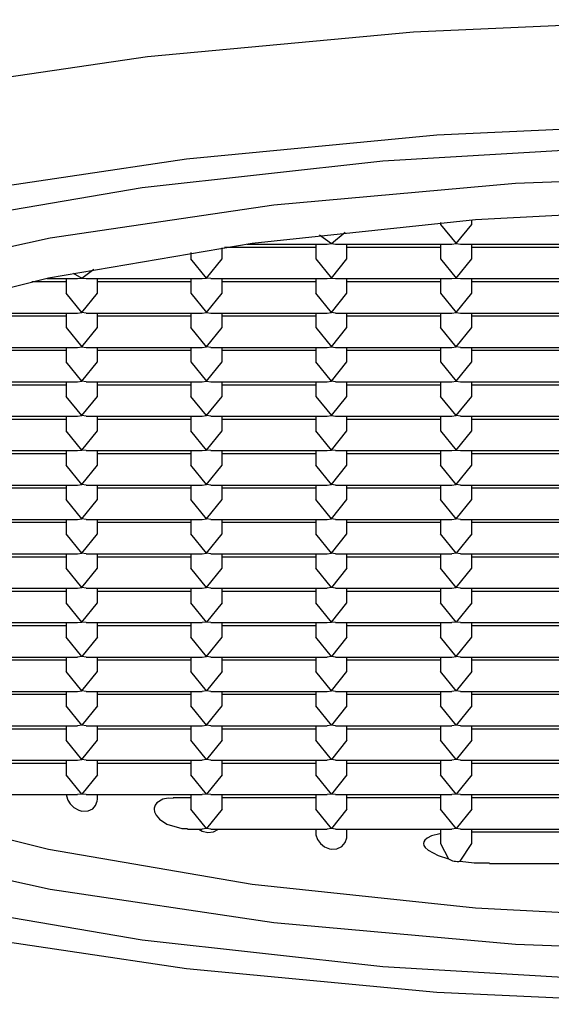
# Model space of a CAD drawing. Header units: millimetres. Extents: x 4232.774 to 4233.053, y 1937.857 to 1937.963.
# Tile 4 of 9: x 4232.90413 to 4232.90839, y 1937.85665 to 1937.86454. Entities that reach past the tile are written whole.
import ezdxf

# ---------------------------------------------------------------- set-up
doc = ezdxf.new("R2010")
doc.units = ezdxf.units.MM
doc.layers.add('SANINDUSA', color=3, linetype='Continuous')

msp = doc.modelspace()

# ---------------------------------------------------------------- linework, layer by layer
at = {"layer": 'SANINDUSA'}
for p, q in [((4232.907497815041, 1937.862915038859), (4232.907497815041, 1937.862900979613)), ((4232.907747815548, 1937.862900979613), (4232.907747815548, 1937.862935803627)), ((4232.906622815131, 1937.862746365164), (4232.906732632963, 1937.862839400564)), ((4232.907497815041, 1937.862900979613), (4232.907622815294, 1937.862746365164)), ((4232.907622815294, 1937.862746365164), (4232.907747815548, 1937.862900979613)), ((4232.906526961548, 1937.862815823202), (4232.906622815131, 1937.862746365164)), ((4232.905497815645, 1937.862675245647), (4232.905497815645, 1937.862625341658)), ((4232.905747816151, 1937.862625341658), (4232.905747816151, 1937.862713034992)), ((4232.90649781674, 1937.862715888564), (4232.905767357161, 1937.862715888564)), ((4232.905947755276, 1937.862741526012), (4232.906588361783, 1937.862741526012)), ((4232.90649781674, 1937.862741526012), (4232.90649781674, 1937.862625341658)), ((4232.906588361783, 1937.862741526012), (4232.906622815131, 1937.862746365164)), ((4232.906622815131, 1937.862746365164), (4232.90665727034, 1937.862741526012)), ((4232.90665727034, 1937.862741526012), (4232.907588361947, 1937.862741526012)), ((4232.906747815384, 1937.862625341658), (4232.906747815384, 1937.862741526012)), ((4232.907497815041, 1937.862715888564), (4232.906747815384, 1937.862715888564)), ((4232.907497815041, 1937.862741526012), (4232.907497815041, 1937.862625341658)), ((4232.907588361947, 1937.862741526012), (4232.907622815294, 1937.862746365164)), ((4232.907622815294, 1937.862746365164), (4232.907657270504, 1937.862741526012)), ((4232.907657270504, 1937.862741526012), (4232.908588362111, 1937.862741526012)), ((4232.907747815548, 1937.862625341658), (4232.907747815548, 1937.862741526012)), ((4232.908497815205, 1937.862715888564), (4232.907747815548, 1937.862715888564)), ((4232.905622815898, 1937.862470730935), (4232.905497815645, 1937.862625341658)), ((4232.905622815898, 1937.862470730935), (4232.905747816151, 1937.862625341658)), ((4232.90649781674, 1937.862625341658), (4232.906622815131, 1937.862470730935)), ((4232.906622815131, 1937.862470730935), (4232.906747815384, 1937.862625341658)), ((4232.907497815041, 1937.862625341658), (4232.907622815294, 1937.862470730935)), ((4232.907622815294, 1937.862470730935), (4232.907747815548, 1937.862625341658)), ((4232.904622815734, 1937.862470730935), (4232.904719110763, 1937.862540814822)), ((4232.904497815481, 1937.86244025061), (4232.904222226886, 1937.86244025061)), ((4232.904343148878, 1937.862465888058), (4232.904588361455, 1937.862465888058)), ((4232.904497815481, 1937.862465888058), (4232.904497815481, 1937.862349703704)), ((4232.904554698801, 1937.862508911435), (4232.904622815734, 1937.862470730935)), ((4232.904588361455, 1937.862465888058), (4232.904622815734, 1937.862470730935)), ((4232.904622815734, 1937.862470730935), (4232.904657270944, 1937.862465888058)), ((4232.904657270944, 1937.862465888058), (4232.905588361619, 1937.862465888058)), ((4232.904747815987, 1937.862349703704), (4232.904747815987, 1937.862465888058)), ((4232.905497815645, 1937.86244025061), (4232.904747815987, 1937.86244025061)), ((4232.905497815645, 1937.862465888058), (4232.905497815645, 1937.862349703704)), ((4232.905588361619, 1937.862465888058), (4232.905622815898, 1937.862470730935)), ((4232.905657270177, 1937.862465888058), (4232.905622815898, 1937.862470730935)), ((4232.905657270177, 1937.862465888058), (4232.906588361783, 1937.862465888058)), ((4232.905747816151, 1937.862349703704), (4232.905747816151, 1937.862465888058)), ((4232.90649781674, 1937.86244025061), (4232.905747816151, 1937.86244025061)), ((4232.90649781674, 1937.862465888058), (4232.90649781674, 1937.862349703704)), ((4232.906588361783, 1937.862465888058), (4232.906622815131, 1937.862470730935)), ((4232.906622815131, 1937.862470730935), (4232.90665727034, 1937.862465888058)), ((4232.90665727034, 1937.862465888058), (4232.907588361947, 1937.862465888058)), ((4232.906747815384, 1937.862349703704), (4232.906747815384, 1937.862465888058)), ((4232.907497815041, 1937.86244025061), (4232.906747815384, 1937.86244025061)), ((4232.907497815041, 1937.862465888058), (4232.907497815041, 1937.862349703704)), ((4232.907588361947, 1937.862465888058), (4232.907622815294, 1937.862470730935)), ((4232.907622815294, 1937.862470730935), (4232.907657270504, 1937.862465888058)), ((4232.907657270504, 1937.862465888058), (4232.908588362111, 1937.862465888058)), ((4232.907747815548, 1937.862349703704), (4232.907747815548, 1937.862465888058)), ((4232.908497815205, 1937.86244025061), (4232.907747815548, 1937.86244025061)), ((4232.904622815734, 1937.862195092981), (4232.904497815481, 1937.862349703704)), ((4232.904622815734, 1937.862195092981), (4232.904747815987, 1937.862349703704)), ((4232.905497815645, 1937.862349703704), (4232.905622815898, 1937.862195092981)), ((4232.905622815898, 1937.862195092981), (4232.905747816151, 1937.862349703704)), ((4232.906622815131, 1937.862195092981), (4232.90649781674, 1937.862349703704)), ((4232.906622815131, 1937.862195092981), (4232.906747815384, 1937.862349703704)), ((4232.907497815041, 1937.862349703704), (4232.907622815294, 1937.862195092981)), ((4232.907622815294, 1937.862195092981), (4232.907747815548, 1937.862349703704)), ((4232.90365727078, 1937.862190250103), (4232.904588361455, 1937.862190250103)), ((4232.904497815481, 1937.862164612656), (4232.903747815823, 1937.862164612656)), ((4232.904497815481, 1937.862190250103), (4232.904497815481, 1937.86207406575)), ((4232.904588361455, 1937.862190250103), (4232.904622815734, 1937.862195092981)), ((4232.904657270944, 1937.862190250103), (4232.904622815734, 1937.862195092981)), ((4232.904657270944, 1937.862190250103), (4232.905588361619, 1937.862190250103)), ((4232.904747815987, 1937.86207406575), (4232.904747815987, 1937.862190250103)), ((4232.905497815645, 1937.862164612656), (4232.904747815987, 1937.862164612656)), ((4232.905497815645, 1937.862190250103), (4232.905497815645, 1937.86207406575)), ((4232.905588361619, 1937.862190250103), (4232.905622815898, 1937.862195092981)), ((4232.905622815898, 1937.862195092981), (4232.905657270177, 1937.862190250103)), ((4232.905657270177, 1937.862190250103), (4232.906588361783, 1937.862190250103)), ((4232.905747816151, 1937.86207406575), (4232.905747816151, 1937.862190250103)), ((4232.90649781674, 1937.862164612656), (4232.905747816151, 1937.862164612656)), ((4232.90649781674, 1937.862190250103), (4232.90649781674, 1937.86207406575)), ((4232.906588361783, 1937.862190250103), (4232.906622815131, 1937.862195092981)), ((4232.90665727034, 1937.862190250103), (4232.906622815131, 1937.862195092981)), ((4232.90665727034, 1937.862190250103), (4232.907588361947, 1937.862190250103)), ((4232.906747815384, 1937.86207406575), (4232.906747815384, 1937.862190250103)), ((4232.907497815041, 1937.862164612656), (4232.906747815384, 1937.862164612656)), ((4232.907497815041, 1937.862190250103), (4232.907497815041, 1937.86207406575)), ((4232.907588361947, 1937.862190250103), (4232.907622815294, 1937.862195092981)), ((4232.907622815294, 1937.862195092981), (4232.907657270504, 1937.862190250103)), ((4232.907657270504, 1937.862190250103), (4232.908588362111, 1937.862190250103)), ((4232.907747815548, 1937.86207406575), (4232.907747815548, 1937.862190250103)), ((4232.908497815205, 1937.862164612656), (4232.907747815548, 1937.862164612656)), ((4232.904497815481, 1937.86207406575), (4232.904622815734, 1937.861919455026)), ((4232.904622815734, 1937.861919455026), (4232.904747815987, 1937.86207406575)), ((4232.905622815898, 1937.861919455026), (4232.905497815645, 1937.86207406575)), ((4232.905622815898, 1937.861919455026), (4232.905747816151, 1937.86207406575)), ((4232.90649781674, 1937.86207406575), (4232.906622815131, 1937.861919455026)), ((4232.906622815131, 1937.861919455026), (4232.906747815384, 1937.86207406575)), ((4232.907622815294, 1937.861919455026), (4232.907497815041, 1937.86207406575)), ((4232.907622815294, 1937.861919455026), (4232.907747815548, 1937.86207406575)), ((4232.90365727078, 1937.861914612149), (4232.904588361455, 1937.861914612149)), ((4232.904497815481, 1937.861888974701), (4232.903747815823, 1937.861888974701)), ((4232.904497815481, 1937.861914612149), (4232.904497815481, 1937.86179843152)), ((4232.904588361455, 1937.861914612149), (4232.904622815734, 1937.861919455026)), ((4232.904622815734, 1937.861919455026), (4232.904657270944, 1937.861914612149)), ((4232.904657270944, 1937.861914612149), (4232.905588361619, 1937.861914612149)), ((4232.904747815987, 1937.86179843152), (4232.904747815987, 1937.861914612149)), ((4232.905497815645, 1937.861888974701), (4232.904747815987, 1937.861888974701)), ((4232.905497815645, 1937.861914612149), (4232.905497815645, 1937.86179843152)), ((4232.905588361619, 1937.861914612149), (4232.905622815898, 1937.861919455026)), ((4232.905657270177, 1937.861914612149), (4232.905622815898, 1937.861919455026)), ((4232.905657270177, 1937.861914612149), (4232.906588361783, 1937.861914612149)), ((4232.905747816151, 1937.86179843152), (4232.905747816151, 1937.861914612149)), ((4232.90649781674, 1937.861888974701), (4232.905747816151, 1937.861888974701)), ((4232.90649781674, 1937.861914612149), (4232.90649781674, 1937.86179843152)), ((4232.906588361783, 1937.861914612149), (4232.906622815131, 1937.861919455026)), ((4232.906622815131, 1937.861919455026), (4232.90665727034, 1937.861914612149)), ((4232.90665727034, 1937.861914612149), (4232.907588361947, 1937.861914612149)), ((4232.906747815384, 1937.86179843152), (4232.906747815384, 1937.861914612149)), ((4232.907497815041, 1937.861888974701), (4232.906747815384, 1937.861888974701)), ((4232.907497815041, 1937.861914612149), (4232.907497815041, 1937.86179843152)), ((4232.907588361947, 1937.861914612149), (4232.907622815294, 1937.861919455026)), ((4232.907657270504, 1937.861914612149), (4232.907622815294, 1937.861919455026)), ((4232.907657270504, 1937.861914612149), (4232.908588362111, 1937.861914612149)), ((4232.907747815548, 1937.86179843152), (4232.907747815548, 1937.861914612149)), ((4232.908497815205, 1937.861888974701), (4232.907747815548, 1937.861888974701)), ((4232.904622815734, 1937.861643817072), (4232.904497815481, 1937.86179843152)), ((4232.904622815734, 1937.861643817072), (4232.904747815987, 1937.86179843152)), ((4232.905497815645, 1937.86179843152), (4232.905622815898, 1937.861643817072)), ((4232.905622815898, 1937.861643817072), (4232.905747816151, 1937.86179843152)), ((4232.906622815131, 1937.861643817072), (4232.90649781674, 1937.86179843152)), ((4232.906622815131, 1937.861643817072), (4232.906747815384, 1937.86179843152)), ((4232.907497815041, 1937.86179843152), (4232.907622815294, 1937.861643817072)), ((4232.907622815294, 1937.861643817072), (4232.907747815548, 1937.86179843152)), ((4232.90365727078, 1937.861638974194), (4232.904588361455, 1937.861638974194)), ((4232.904497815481, 1937.861613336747), (4232.903747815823, 1937.861613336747)), ((4232.904497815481, 1937.861638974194), (4232.904497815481, 1937.861522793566)), ((4232.904588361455, 1937.861638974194), (4232.904622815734, 1937.861643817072)), ((4232.904657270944, 1937.861638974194), (4232.904622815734, 1937.861643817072)), ((4232.904657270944, 1937.861638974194), (4232.905588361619, 1937.861638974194)), ((4232.904747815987, 1937.861522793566), (4232.904747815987, 1937.861638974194)), ((4232.905497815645, 1937.861613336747), (4232.904747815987, 1937.861613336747)), ((4232.905497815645, 1937.861638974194), (4232.905497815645, 1937.861522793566)), ((4232.905588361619, 1937.861638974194), (4232.905622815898, 1937.861643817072)), ((4232.905622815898, 1937.861643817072), (4232.905657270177, 1937.861638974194)), ((4232.905657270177, 1937.861638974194), (4232.906588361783, 1937.861638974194)), ((4232.905747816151, 1937.861522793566), (4232.905747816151, 1937.861638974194)), ((4232.90649781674, 1937.861613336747), (4232.905747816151, 1937.861613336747)), ((4232.90649781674, 1937.861638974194), (4232.90649781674, 1937.861522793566)), ((4232.906588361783, 1937.861638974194), (4232.906622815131, 1937.861643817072)), ((4232.90665727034, 1937.861638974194), (4232.906622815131, 1937.861643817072)), ((4232.90665727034, 1937.861638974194), (4232.907588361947, 1937.861638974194)), ((4232.906747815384, 1937.861522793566), (4232.906747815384, 1937.861638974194)), ((4232.907497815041, 1937.861613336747), (4232.906747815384, 1937.861613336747)), ((4232.907497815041, 1937.861638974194), (4232.907497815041, 1937.861522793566)), ((4232.907588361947, 1937.861638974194), (4232.907622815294, 1937.861643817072)), ((4232.907622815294, 1937.861643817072), (4232.907657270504, 1937.861638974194)), ((4232.907657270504, 1937.861638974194), (4232.908588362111, 1937.861638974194)), ((4232.907747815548, 1937.861522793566), (4232.907747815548, 1937.861638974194)), ((4232.908497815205, 1937.861613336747), (4232.907747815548, 1937.861613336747)), ((4232.904622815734, 1937.861368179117), (4232.904497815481, 1937.861522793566)), ((4232.904622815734, 1937.861368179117), (4232.904747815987, 1937.861522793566)), ((4232.905622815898, 1937.861368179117), (4232.905497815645, 1937.861522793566)), ((4232.905622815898, 1937.861368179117), (4232.905747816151, 1937.861522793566)), ((4232.90649781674, 1937.861522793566), (4232.906622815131, 1937.861368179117)), ((4232.906622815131, 1937.861368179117), (4232.906747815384, 1937.861522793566)), ((4232.907622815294, 1937.861368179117), (4232.907497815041, 1937.861522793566)), ((4232.907622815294, 1937.861368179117), (4232.907747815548, 1937.861522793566)), ((4232.90365727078, 1937.86136333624), (4232.904588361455, 1937.86136333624)), ((4232.904497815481, 1937.861337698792), (4232.903747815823, 1937.861337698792)), ((4232.904497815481, 1937.86136333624), (4232.904497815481, 1937.861247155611)), ((4232.904588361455, 1937.86136333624), (4232.904622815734, 1937.861368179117)), ((4232.904657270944, 1937.86136333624), (4232.904622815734, 1937.861368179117)), ((4232.904657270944, 1937.86136333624), (4232.905588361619, 1937.86136333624)), ((4232.904747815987, 1937.861247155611), (4232.904747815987, 1937.86136333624)), ((4232.905497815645, 1937.861337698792), (4232.904747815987, 1937.861337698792)), ((4232.905497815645, 1937.86136333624), (4232.905497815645, 1937.861247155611)), ((4232.905588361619, 1937.86136333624), (4232.905622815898, 1937.861368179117)), ((4232.905657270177, 1937.86136333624), (4232.905622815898, 1937.861368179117)), ((4232.905657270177, 1937.86136333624), (4232.906588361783, 1937.86136333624)), ((4232.905747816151, 1937.861247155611), (4232.905747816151, 1937.86136333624)), ((4232.90649781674, 1937.861337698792), (4232.905747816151, 1937.861337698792)), ((4232.90649781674, 1937.86136333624), (4232.90649781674, 1937.861247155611)), ((4232.906588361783, 1937.86136333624), (4232.906622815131, 1937.861368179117)), ((4232.906622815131, 1937.861368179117), (4232.90665727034, 1937.86136333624)), ((4232.90665727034, 1937.86136333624), (4232.907588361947, 1937.86136333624)), ((4232.906747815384, 1937.861247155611), (4232.906747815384, 1937.86136333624)), ((4232.907497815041, 1937.861337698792), (4232.906747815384, 1937.861337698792)), ((4232.907497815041, 1937.86136333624), (4232.907497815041, 1937.861247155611)), ((4232.907588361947, 1937.86136333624), (4232.907622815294, 1937.861368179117)), ((4232.907657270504, 1937.86136333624), (4232.907622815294, 1937.861368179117)), ((4232.907657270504, 1937.86136333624), (4232.908588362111, 1937.86136333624)), ((4232.907747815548, 1937.861247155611), (4232.907747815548, 1937.86136333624)), ((4232.908497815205, 1937.861337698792), (4232.907747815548, 1937.861337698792)), ((4232.904622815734, 1937.861092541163), (4232.904497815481, 1937.861247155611)), ((4232.904622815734, 1937.861092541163), (4232.904747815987, 1937.861247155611)), ((4232.905622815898, 1937.861092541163), (4232.905497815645, 1937.861247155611)), ((4232.905622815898, 1937.861092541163), (4232.905747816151, 1937.861247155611)), ((4232.906622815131, 1937.861092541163), (4232.90649781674, 1937.861247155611)), ((4232.906622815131, 1937.861092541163), (4232.906747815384, 1937.861247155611)), ((4232.907497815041, 1937.861247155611), (4232.907622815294, 1937.861092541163)), ((4232.907622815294, 1937.861092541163), (4232.907747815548, 1937.861247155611)), ((4232.904588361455, 1937.861087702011), (4232.904622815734, 1937.861092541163)), ((4232.904657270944, 1937.861087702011), (4232.904622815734, 1937.861092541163)), ((4232.905588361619, 1937.861087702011), (4232.905622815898, 1937.861092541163)), ((4232.905657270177, 1937.861087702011), (4232.905622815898, 1937.861092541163)), ((4232.906588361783, 1937.861087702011), (4232.906622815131, 1937.861092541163)), ((4232.90665727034, 1937.861087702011), (4232.906622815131, 1937.861092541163)), ((4232.907588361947, 1937.861087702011), (4232.907622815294, 1937.861092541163)), ((4232.907622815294, 1937.861092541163), (4232.907657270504, 1937.861087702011)), ((4232.90365727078, 1937.861087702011), (4232.904588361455, 1937.861087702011)), ((4232.904497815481, 1937.861062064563), (4232.903747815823, 1937.861062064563)), ((4232.904497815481, 1937.861087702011), (4232.904497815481, 1937.860971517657)), ((4232.904657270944, 1937.861087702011), (4232.905588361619, 1937.861087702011)), ((4232.904747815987, 1937.860971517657), (4232.904747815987, 1937.861087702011)), ((4232.905497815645, 1937.861062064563), (4232.904747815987, 1937.861062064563)), ((4232.905497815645, 1937.861087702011), (4232.905497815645, 1937.860971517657)), ((4232.905657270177, 1937.861087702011), (4232.906588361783, 1937.861087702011)), ((4232.905747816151, 1937.860971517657), (4232.905747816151, 1937.861087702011)), ((4232.90649781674, 1937.861062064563), (4232.905747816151, 1937.861062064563)), ((4232.90649781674, 1937.861087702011), (4232.90649781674, 1937.860971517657)), ((4232.90665727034, 1937.861087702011), (4232.907588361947, 1937.861087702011)), ((4232.906747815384, 1937.860971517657), (4232.906747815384, 1937.861087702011)), ((4232.907497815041, 1937.861062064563), (4232.906747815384, 1937.861062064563)), ((4232.907497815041, 1937.861087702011), (4232.907497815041, 1937.860971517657)), ((4232.907657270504, 1937.861087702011), (4232.908588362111, 1937.861087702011)), ((4232.907747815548, 1937.860971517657), (4232.907747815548, 1937.861087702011)), ((4232.908497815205, 1937.861062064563), (4232.907747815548, 1937.861062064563)), ((4232.904622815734, 1937.860816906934), (4232.904497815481, 1937.860971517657)), ((4232.904622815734, 1937.860816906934), (4232.904747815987, 1937.860971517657)), ((4232.905622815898, 1937.860816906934), (4232.905497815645, 1937.860971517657)), ((4232.905622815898, 1937.860816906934), (4232.905747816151, 1937.860971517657)), ((4232.906622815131, 1937.860816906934), (4232.90649781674, 1937.860971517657)), ((4232.906622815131, 1937.860816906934), (4232.906747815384, 1937.860971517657)), ((4232.907622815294, 1937.860816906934), (4232.907497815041, 1937.860971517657)), ((4232.907622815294, 1937.860816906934), (4232.907747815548, 1937.860971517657)), ((4232.90365727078, 1937.860812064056), (4232.904588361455, 1937.860812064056)), ((4232.904497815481, 1937.860786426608), (4232.903747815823, 1937.860786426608)), ((4232.904497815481, 1937.860812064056), (4232.904497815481, 1937.860695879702)), ((4232.904588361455, 1937.860812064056), (4232.904622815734, 1937.860816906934)), ((4232.904657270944, 1937.860812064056), (4232.904622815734, 1937.860816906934)), ((4232.904657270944, 1937.860812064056), (4232.905588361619, 1937.860812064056)), ((4232.904747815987, 1937.860695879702), (4232.904747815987, 1937.860812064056)), ((4232.905497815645, 1937.860786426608), (4232.904747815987, 1937.860786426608)), ((4232.905497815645, 1937.860812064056), (4232.905497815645, 1937.860695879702)), ((4232.905588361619, 1937.860812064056), (4232.905622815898, 1937.860816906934)), ((4232.905657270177, 1937.860812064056), (4232.905622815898, 1937.860816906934)), ((4232.905657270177, 1937.860812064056), (4232.906588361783, 1937.860812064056)), ((4232.905747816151, 1937.860695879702), (4232.905747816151, 1937.860812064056)), ((4232.90649781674, 1937.860786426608), (4232.905747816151, 1937.860786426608)), ((4232.90649781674, 1937.860812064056), (4232.90649781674, 1937.860695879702)), ((4232.906588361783, 1937.860812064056), (4232.906622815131, 1937.860816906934)), ((4232.90665727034, 1937.860812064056), (4232.906622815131, 1937.860816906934)), ((4232.90665727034, 1937.860812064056), (4232.907588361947, 1937.860812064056)), ((4232.906747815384, 1937.860695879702), (4232.906747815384, 1937.860812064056)), ((4232.907497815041, 1937.860786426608), (4232.906747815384, 1937.860786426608)), ((4232.907497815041, 1937.860812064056), (4232.907497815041, 1937.860695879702)), ((4232.907588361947, 1937.860812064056), (4232.907622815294, 1937.860816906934)), ((4232.907657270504, 1937.860812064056), (4232.907622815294, 1937.860816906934)), ((4232.907657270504, 1937.860812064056), (4232.908588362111, 1937.860812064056)), ((4232.907747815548, 1937.860695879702), (4232.907747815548, 1937.860812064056)), ((4232.908497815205, 1937.860786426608), (4232.907747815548, 1937.860786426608)), ((4232.904622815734, 1937.860541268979), (4232.904497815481, 1937.860695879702)), ((4232.904622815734, 1937.860541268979), (4232.904747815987, 1937.860695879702)), ((4232.905622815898, 1937.860541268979), (4232.905497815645, 1937.860695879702)), ((4232.905622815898, 1937.860541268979), (4232.905747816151, 1937.860695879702)), ((4232.906622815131, 1937.860541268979), (4232.90649781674, 1937.860695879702)), ((4232.906622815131, 1937.860541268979), (4232.906747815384, 1937.860695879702)), ((4232.907622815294, 1937.860541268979), (4232.907497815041, 1937.860695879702)), ((4232.907622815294, 1937.860541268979), (4232.907747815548, 1937.860695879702)), ((4232.904588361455, 1937.860536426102), (4232.904622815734, 1937.860541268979)), ((4232.904657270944, 1937.860536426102), (4232.904622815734, 1937.860541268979)), ((4232.905588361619, 1937.860536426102), (4232.905622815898, 1937.860541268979)), ((4232.905657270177, 1937.860536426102), (4232.905622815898, 1937.860541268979)), ((4232.906588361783, 1937.860536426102), (4232.906622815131, 1937.860541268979)), ((4232.90665727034, 1937.860536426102), (4232.906622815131, 1937.860541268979)), ((4232.907588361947, 1937.860536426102), (4232.907622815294, 1937.860541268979)), ((4232.907657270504, 1937.860536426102), (4232.907622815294, 1937.860541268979)), ((4232.90365727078, 1937.860536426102), (4232.904588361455, 1937.860536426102)), ((4232.904497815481, 1937.860510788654), (4232.903747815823, 1937.860510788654)), ((4232.904497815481, 1937.860536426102), (4232.904497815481, 1937.860420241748)), ((4232.904657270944, 1937.860536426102), (4232.905588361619, 1937.860536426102)), ((4232.904747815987, 1937.860420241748), (4232.904747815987, 1937.860536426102)), ((4232.905497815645, 1937.860510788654), (4232.904747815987, 1937.860510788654)), ((4232.905497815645, 1937.860536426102), (4232.905497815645, 1937.860420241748)), ((4232.905657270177, 1937.860536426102), (4232.906588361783, 1937.860536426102)), ((4232.905747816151, 1937.860420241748), (4232.905747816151, 1937.860536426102)), ((4232.90649781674, 1937.860510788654), (4232.905747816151, 1937.860510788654)), ((4232.90649781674, 1937.860536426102), (4232.90649781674, 1937.860420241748)), ((4232.90665727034, 1937.860536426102), (4232.907588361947, 1937.860536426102)), ((4232.906747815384, 1937.860420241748), (4232.906747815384, 1937.860536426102)), ((4232.907497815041, 1937.860510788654), (4232.906747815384, 1937.860510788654)), ((4232.907497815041, 1937.860536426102), (4232.907497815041, 1937.860420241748)), ((4232.907657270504, 1937.860536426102), (4232.908588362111, 1937.860536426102)), ((4232.907747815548, 1937.860420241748), (4232.907747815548, 1937.860536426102)), ((4232.908497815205, 1937.860510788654), (4232.907747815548, 1937.860510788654)), ((4232.904622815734, 1937.860265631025), (4232.904497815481, 1937.860420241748)), ((4232.904622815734, 1937.860265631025), (4232.904747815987, 1937.860420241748)), ((4232.905622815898, 1937.860265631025), (4232.905497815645, 1937.860420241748)), ((4232.905622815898, 1937.860265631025), (4232.905747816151, 1937.860420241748)), ((4232.906622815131, 1937.860265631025), (4232.90649781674, 1937.860420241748)), ((4232.906622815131, 1937.860265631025), (4232.906747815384, 1937.860420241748)), ((4232.907622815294, 1937.860265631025), (4232.907497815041, 1937.860420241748)), ((4232.907747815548, 1937.860420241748), (4232.907622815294, 1937.860265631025)), ((4232.90365727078, 1937.860260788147), (4232.904588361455, 1937.860260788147)), ((4232.904497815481, 1937.8602351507), (4232.903747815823, 1937.8602351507)), ((4232.904497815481, 1937.860260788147), (4232.904497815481, 1937.860144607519)), ((4232.904588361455, 1937.860260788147), (4232.904622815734, 1937.860265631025)), ((4232.904657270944, 1937.860260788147), (4232.904622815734, 1937.860265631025)), ((4232.904657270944, 1937.860260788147), (4232.905588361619, 1937.860260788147)), ((4232.904747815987, 1937.860144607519), (4232.904747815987, 1937.860260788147)), ((4232.905497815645, 1937.8602351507), (4232.904747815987, 1937.8602351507)), ((4232.905497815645, 1937.860260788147), (4232.905497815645, 1937.860144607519)), ((4232.905588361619, 1937.860260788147), (4232.905622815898, 1937.860265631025)), ((4232.905657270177, 1937.860260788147), (4232.905622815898, 1937.860265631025)), ((4232.905657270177, 1937.860260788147), (4232.906588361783, 1937.860260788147)), ((4232.905747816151, 1937.860144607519), (4232.905747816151, 1937.860260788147)), ((4232.90649781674, 1937.8602351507), (4232.905747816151, 1937.8602351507)), ((4232.90649781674, 1937.860260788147), (4232.90649781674, 1937.860144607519)), ((4232.906588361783, 1937.860260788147), (4232.906622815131, 1937.860265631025)), ((4232.90665727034, 1937.860260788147), (4232.906622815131, 1937.860265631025)), ((4232.90665727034, 1937.860260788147), (4232.907588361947, 1937.860260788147)), ((4232.906747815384, 1937.860144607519), (4232.906747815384, 1937.860260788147)), ((4232.907497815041, 1937.8602351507), (4232.906747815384, 1937.8602351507)), ((4232.907497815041, 1937.860260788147), (4232.907497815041, 1937.860144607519)), ((4232.907622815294, 1937.860265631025), (4232.907588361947, 1937.860260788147)), ((4232.907657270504, 1937.860260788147), (4232.907622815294, 1937.860265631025)), ((4232.907657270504, 1937.860260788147), (4232.908588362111, 1937.860260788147)), ((4232.907747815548, 1937.860144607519), (4232.907747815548, 1937.860260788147)), ((4232.908497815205, 1937.8602351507), (4232.907747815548, 1937.8602351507)), ((4232.904622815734, 1937.85998999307), (4232.904497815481, 1937.860144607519)), ((4232.904622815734, 1937.85998999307), (4232.904747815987, 1937.860144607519)), ((4232.905622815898, 1937.85998999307), (4232.905497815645, 1937.860144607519)), ((4232.905622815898, 1937.85998999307), (4232.905747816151, 1937.860144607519)), ((4232.906622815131, 1937.85998999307), (4232.90649781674, 1937.860144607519)), ((4232.906747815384, 1937.860144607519), (4232.906622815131, 1937.85998999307)), ((4232.907622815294, 1937.85998999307), (4232.907497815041, 1937.860144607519)), ((4232.907622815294, 1937.85998999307), (4232.907747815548, 1937.860144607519)), ((4232.904588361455, 1937.859985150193), (4232.904622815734, 1937.85998999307)), ((4232.904657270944, 1937.859985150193), (4232.904622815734, 1937.85998999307)), ((4232.905588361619, 1937.859985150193), (4232.905622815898, 1937.85998999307)), ((4232.905657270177, 1937.859985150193), (4232.905622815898, 1937.85998999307)), ((4232.906622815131, 1937.85998999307), (4232.906588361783, 1937.859985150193)), ((4232.90665727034, 1937.859985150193), (4232.906622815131, 1937.85998999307)), ((4232.907588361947, 1937.859985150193), (4232.907622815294, 1937.85998999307)), ((4232.907657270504, 1937.859985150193), (4232.907622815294, 1937.85998999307)), ((4232.90365727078, 1937.859985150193), (4232.904588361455, 1937.859985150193)), ((4232.904497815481, 1937.859959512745), (4232.903747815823, 1937.859959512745)), ((4232.904497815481, 1937.859985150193), (4232.904497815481, 1937.859868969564)), ((4232.904657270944, 1937.859985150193), (4232.905588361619, 1937.859985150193)), ((4232.904747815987, 1937.859868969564), (4232.904747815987, 1937.859985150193)), ((4232.905497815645, 1937.859959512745), (4232.904747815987, 1937.859959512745)), ((4232.905497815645, 1937.859985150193), (4232.905497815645, 1937.859868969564)), ((4232.905657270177, 1937.859985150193), (4232.906588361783, 1937.859985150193)), ((4232.905747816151, 1937.859868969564), (4232.905747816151, 1937.859985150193)), ((4232.90649781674, 1937.859959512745), (4232.905747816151, 1937.859959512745)), ((4232.90649781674, 1937.859985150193), (4232.90649781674, 1937.859868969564)), ((4232.90665727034, 1937.859985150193), (4232.907588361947, 1937.859985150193)), ((4232.906747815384, 1937.859868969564), (4232.906747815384, 1937.859985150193)), ((4232.907497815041, 1937.859959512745), (4232.906747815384, 1937.859959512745)), ((4232.907497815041, 1937.859985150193), (4232.907497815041, 1937.859868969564)), ((4232.907657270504, 1937.859985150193), (4232.908588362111, 1937.859985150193)), ((4232.907747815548, 1937.859868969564), (4232.907747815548, 1937.859985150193)), ((4232.908497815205, 1937.859959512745), (4232.907747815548, 1937.859959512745)), ((4232.904622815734, 1937.859714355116), (4232.904497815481, 1937.859868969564)), ((4232.904622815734, 1937.859714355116), (4232.904747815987, 1937.859868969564)), ((4232.905622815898, 1937.859714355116), (4232.905497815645, 1937.859868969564)), ((4232.905747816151, 1937.859868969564), (4232.905622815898, 1937.859714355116)), ((4232.906622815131, 1937.859714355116), (4232.90649781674, 1937.859868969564)), ((4232.906622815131, 1937.859714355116), (4232.906747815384, 1937.859868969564)), ((4232.907622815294, 1937.859714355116), (4232.907497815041, 1937.859868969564)), ((4232.907747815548, 1937.859868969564), (4232.907622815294, 1937.859714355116)), ((4232.90365727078, 1937.859709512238), (4232.904588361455, 1937.859709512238)), ((4232.904497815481, 1937.859683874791), (4232.903747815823, 1937.859683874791)), ((4232.904497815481, 1937.859709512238), (4232.904497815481, 1937.85959333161)), ((4232.904588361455, 1937.859709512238), (4232.904622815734, 1937.859714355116)), ((4232.904657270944, 1937.859709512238), (4232.904622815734, 1937.859714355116)), ((4232.904657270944, 1937.859709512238), (4232.905588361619, 1937.859709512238)), ((4232.904747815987, 1937.85959333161), (4232.904747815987, 1937.859709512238)), ((4232.905497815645, 1937.859683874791), (4232.904747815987, 1937.859683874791)), ((4232.905497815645, 1937.859709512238), (4232.905497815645, 1937.85959333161)), ((4232.905622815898, 1937.859714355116), (4232.905588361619, 1937.859709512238)), ((4232.905657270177, 1937.859709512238), (4232.905622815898, 1937.859714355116)), ((4232.905657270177, 1937.859709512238), (4232.906588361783, 1937.859709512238)), ((4232.905747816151, 1937.85959333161), (4232.905747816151, 1937.859709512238)), ((4232.90649781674, 1937.859683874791), (4232.905747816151, 1937.859683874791)), ((4232.90649781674, 1937.859709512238), (4232.90649781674, 1937.85959333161)), ((4232.906588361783, 1937.859709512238), (4232.906622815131, 1937.859714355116)), ((4232.90665727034, 1937.859709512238), (4232.906622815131, 1937.859714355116)), ((4232.90665727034, 1937.859709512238), (4232.907588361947, 1937.859709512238)), ((4232.906747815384, 1937.85959333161), (4232.906747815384, 1937.859709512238)), ((4232.907497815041, 1937.859683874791), (4232.906747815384, 1937.859683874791)), ((4232.907497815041, 1937.859709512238), (4232.907497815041, 1937.85959333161)), ((4232.907622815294, 1937.859714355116), (4232.907588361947, 1937.859709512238)), ((4232.907657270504, 1937.859709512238), (4232.907622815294, 1937.859714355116)), ((4232.907657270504, 1937.859709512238), (4232.908588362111, 1937.859709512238)), ((4232.907747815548, 1937.85959333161), (4232.907747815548, 1937.859709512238)), ((4232.908497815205, 1937.859683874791), (4232.907747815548, 1937.859683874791)), ((4232.904622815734, 1937.859438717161), (4232.904497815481, 1937.85959333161)), ((4232.904747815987, 1937.85959333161), (4232.904622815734, 1937.859438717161)), ((4232.905622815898, 1937.859438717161), (4232.905497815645, 1937.85959333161)), ((4232.905622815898, 1937.859438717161), (4232.905747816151, 1937.85959333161)), ((4232.906622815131, 1937.859438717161), (4232.90649781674, 1937.85959333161)), ((4232.906747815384, 1937.85959333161), (4232.906622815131, 1937.859438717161)), ((4232.907622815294, 1937.859438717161), (4232.907497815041, 1937.85959333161)), ((4232.907622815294, 1937.859438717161), (4232.907747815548, 1937.85959333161)), ((4232.904622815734, 1937.859438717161), (4232.904588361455, 1937.859433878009)), ((4232.904657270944, 1937.859433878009), (4232.904622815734, 1937.859438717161)), ((4232.905588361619, 1937.859433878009), (4232.905622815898, 1937.859438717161)), ((4232.905657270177, 1937.859433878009), (4232.905622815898, 1937.859438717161)), ((4232.906622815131, 1937.859438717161), (4232.906588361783, 1937.859433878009)), ((4232.90665727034, 1937.859433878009), (4232.906622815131, 1937.859438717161)), ((4232.907588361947, 1937.859433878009), (4232.907622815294, 1937.859438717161)), ((4232.907657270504, 1937.859433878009), (4232.907622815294, 1937.859438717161)), ((4232.90365727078, 1937.859433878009), (4232.904588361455, 1937.859433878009)), ((4232.904497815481, 1937.859408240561), (4232.903747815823, 1937.859408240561)), ((4232.904497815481, 1937.859433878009), (4232.904497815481, 1937.859317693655)), ((4232.904657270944, 1937.859433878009), (4232.905588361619, 1937.859433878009)), ((4232.904747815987, 1937.859317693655), (4232.904747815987, 1937.859433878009)), ((4232.905497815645, 1937.859408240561), (4232.904747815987, 1937.859408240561)), ((4232.905497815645, 1937.859433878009), (4232.905497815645, 1937.859317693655)), ((4232.905657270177, 1937.859433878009), (4232.906588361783, 1937.859433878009)), ((4232.905747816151, 1937.859317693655), (4232.905747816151, 1937.859433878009)), ((4232.90649781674, 1937.859408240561), (4232.905747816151, 1937.859408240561)), ((4232.90649781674, 1937.859433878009), (4232.90649781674, 1937.859317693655)), ((4232.90665727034, 1937.859433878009), (4232.907588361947, 1937.859433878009)), ((4232.906747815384, 1937.859317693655), (4232.906747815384, 1937.859433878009)), ((4232.907497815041, 1937.859408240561), (4232.906747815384, 1937.859408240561)), ((4232.907497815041, 1937.859433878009), (4232.907497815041, 1937.859317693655)), ((4232.907657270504, 1937.859433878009), (4232.908588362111, 1937.859433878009)), ((4232.907747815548, 1937.859317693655), (4232.907747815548, 1937.859433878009)), ((4232.908497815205, 1937.859408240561), (4232.907747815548, 1937.859408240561)), ((4232.904622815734, 1937.859163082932), (4232.904497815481, 1937.859317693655)), ((4232.904622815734, 1937.859163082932), (4232.904747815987, 1937.859317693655)), ((4232.905622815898, 1937.859163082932), (4232.905497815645, 1937.859317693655)), ((4232.905747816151, 1937.859317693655), (4232.905622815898, 1937.859163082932)), ((4232.906622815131, 1937.859163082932), (4232.90649781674, 1937.859317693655)), ((4232.906622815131, 1937.859163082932), (4232.906747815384, 1937.859317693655)), ((4232.907622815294, 1937.859163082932), (4232.907497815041, 1937.859317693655)), ((4232.907747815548, 1937.859317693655), (4232.907622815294, 1937.859163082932)), ((4232.90365727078, 1937.859158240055), (4232.904588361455, 1937.859158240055)), ((4232.904497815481, 1937.859132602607), (4232.903747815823, 1937.859132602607)), ((4232.904497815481, 1937.859158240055), (4232.904497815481, 1937.859042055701)), ((4232.904588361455, 1937.859158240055), (4232.904622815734, 1937.859163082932)), ((4232.904657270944, 1937.859158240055), (4232.904622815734, 1937.859163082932)), ((4232.904657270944, 1937.859158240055), (4232.905588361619, 1937.859158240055)), ((4232.904747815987, 1937.859042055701), (4232.904747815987, 1937.859158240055)), ((4232.905497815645, 1937.859132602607), (4232.904747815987, 1937.859132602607)), ((4232.905497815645, 1937.859158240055), (4232.905497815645, 1937.859042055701)), ((4232.905622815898, 1937.859163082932), (4232.905588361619, 1937.859158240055)), ((4232.905657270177, 1937.859158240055), (4232.905622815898, 1937.859163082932)), ((4232.905657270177, 1937.859158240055), (4232.906588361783, 1937.859158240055)), ((4232.905747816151, 1937.859042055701), (4232.905747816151, 1937.859158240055)), ((4232.90649781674, 1937.859132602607), (4232.905747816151, 1937.859132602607)), ((4232.90649781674, 1937.859158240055), (4232.90649781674, 1937.859042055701)), ((4232.906588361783, 1937.859158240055), (4232.906622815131, 1937.859163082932)), ((4232.90665727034, 1937.859158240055), (4232.906622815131, 1937.859163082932)), ((4232.90665727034, 1937.859158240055), (4232.907588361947, 1937.859158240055)), ((4232.906747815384, 1937.859042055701), (4232.906747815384, 1937.859158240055)), ((4232.907497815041, 1937.859132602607), (4232.906747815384, 1937.859132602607)), ((4232.907497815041, 1937.859158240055), (4232.907497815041, 1937.859042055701)), ((4232.907622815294, 1937.859163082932), (4232.907588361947, 1937.859158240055)), ((4232.907657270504, 1937.859158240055), (4232.907622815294, 1937.859163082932)), ((4232.907657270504, 1937.859158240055), (4232.908588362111, 1937.859158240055)), ((4232.907747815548, 1937.859042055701), (4232.907747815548, 1937.859158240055)), ((4232.908497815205, 1937.859132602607), (4232.907747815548, 1937.859132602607)), ((4232.904622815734, 1937.858887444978), (4232.904497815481, 1937.859042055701)), ((4232.904747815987, 1937.859042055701), (4232.904622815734, 1937.858887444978)), ((4232.905622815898, 1937.858887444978), (4232.905497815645, 1937.859042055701)), ((4232.905622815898, 1937.858887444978), (4232.905747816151, 1937.859042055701)), ((4232.906622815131, 1937.858887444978), (4232.90649781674, 1937.859042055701)), ((4232.906747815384, 1937.859042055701), (4232.906622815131, 1937.858887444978)), ((4232.907622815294, 1937.858887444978), (4232.907497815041, 1937.859042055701)), ((4232.907747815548, 1937.859042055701), (4232.907622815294, 1937.858887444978)), ((4232.904622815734, 1937.858887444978), (4232.904588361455, 1937.8588826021)), ((4232.904657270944, 1937.8588826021), (4232.904622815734, 1937.858887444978)), ((4232.905588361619, 1937.8588826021), (4232.905622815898, 1937.858887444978)), ((4232.905657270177, 1937.8588826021), (4232.905622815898, 1937.858887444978)), ((4232.906622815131, 1937.858887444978), (4232.906588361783, 1937.8588826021)), ((4232.90665727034, 1937.8588826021), (4232.906622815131, 1937.858887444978)), ((4232.907622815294, 1937.858887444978), (4232.907588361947, 1937.8588826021)), ((4232.907657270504, 1937.8588826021), (4232.907622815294, 1937.858887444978)), ((4232.90365727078, 1937.8588826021), (4232.904588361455, 1937.8588826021)), ((4232.904497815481, 1937.858856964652), (4232.903747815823, 1937.858856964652)), ((4232.904497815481, 1937.8588826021), (4232.904497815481, 1937.858766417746)), ((4232.904657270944, 1937.8588826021), (4232.905588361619, 1937.8588826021)), ((4232.904747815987, 1937.858766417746), (4232.904747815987, 1937.8588826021)), ((4232.905497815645, 1937.858856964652), (4232.904747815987, 1937.858856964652)), ((4232.905497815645, 1937.8588826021), (4232.905497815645, 1937.858766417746)), ((4232.905657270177, 1937.8588826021), (4232.906588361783, 1937.8588826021)), ((4232.905747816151, 1937.858766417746), (4232.905747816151, 1937.8588826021)), ((4232.90649781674, 1937.858856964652), (4232.905747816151, 1937.858856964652)), ((4232.90649781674, 1937.8588826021), (4232.90649781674, 1937.858766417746)), ((4232.90665727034, 1937.8588826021), (4232.907588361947, 1937.8588826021)), ((4232.906747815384, 1937.858766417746), (4232.906747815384, 1937.8588826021)), ((4232.907497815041, 1937.858856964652), (4232.906747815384, 1937.858856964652)), ((4232.907497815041, 1937.8588826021), (4232.907497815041, 1937.858766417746)), ((4232.907657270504, 1937.8588826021), (4232.908588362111, 1937.8588826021)), ((4232.907747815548, 1937.858766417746), (4232.907747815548, 1937.8588826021)), ((4232.908497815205, 1937.858856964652), (4232.907747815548, 1937.858856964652)), ((4232.904622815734, 1937.858611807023), (4232.904497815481, 1937.858766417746)), ((4232.904622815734, 1937.858611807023), (4232.904747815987, 1937.858766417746)), ((4232.905622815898, 1937.858611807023), (4232.905497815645, 1937.858766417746)), ((4232.905747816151, 1937.858766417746), (4232.905622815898, 1937.858611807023)), ((4232.906622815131, 1937.858611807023), (4232.90649781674, 1937.858766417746)), ((4232.906747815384, 1937.858766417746), (4232.906622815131, 1937.858611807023)), ((4232.907622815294, 1937.858611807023), (4232.907497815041, 1937.858766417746)), ((4232.907747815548, 1937.858766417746), (4232.907622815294, 1937.858611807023)), ((4232.90365727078, 1937.858606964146), (4232.904588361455, 1937.858606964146)), ((4232.904497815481, 1937.858581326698), (4232.903938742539, 1937.858581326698)), ((4232.904497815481, 1937.858606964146), (4232.904497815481, 1937.858490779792)), ((4232.904588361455, 1937.858606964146), (4232.904622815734, 1937.858611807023)), ((4232.904657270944, 1937.858606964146), (4232.904622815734, 1937.858611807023)), ((4232.904657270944, 1937.858606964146), (4232.905588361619, 1937.858606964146)), ((4232.904747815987, 1937.858490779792), (4232.904747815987, 1937.858606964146)), ((4232.905497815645, 1937.858581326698), (4232.904747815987, 1937.858581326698)), ((4232.905497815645, 1937.858606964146), (4232.905497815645, 1937.858490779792)), ((4232.905622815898, 1937.858611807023), (4232.905588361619, 1937.858606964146)), ((4232.905657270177, 1937.858606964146), (4232.905622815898, 1937.858611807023)), ((4232.905657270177, 1937.858606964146), (4232.906588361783, 1937.858606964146)), ((4232.905747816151, 1937.858490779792), (4232.905747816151, 1937.858606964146)), ((4232.90649781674, 1937.858581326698), (4232.905747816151, 1937.858581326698)), ((4232.90649781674, 1937.858606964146), (4232.90649781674, 1937.858490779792)), ((4232.906622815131, 1937.858611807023), (4232.906588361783, 1937.858606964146)), ((4232.90665727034, 1937.858606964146), (4232.906622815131, 1937.858611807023)), ((4232.90665727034, 1937.858606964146), (4232.907588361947, 1937.858606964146)), ((4232.906747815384, 1937.858490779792), (4232.906747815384, 1937.858606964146)), ((4232.907497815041, 1937.858581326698), (4232.906747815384, 1937.858581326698)), ((4232.907497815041, 1937.858606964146), (4232.907497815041, 1937.858490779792)), ((4232.907622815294, 1937.858611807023), (4232.907588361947, 1937.858606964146)), ((4232.907657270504, 1937.858606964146), (4232.907622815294, 1937.858611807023)), ((4232.907657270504, 1937.858606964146), (4232.908588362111, 1937.858606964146)), ((4232.907747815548, 1937.858490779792), (4232.907747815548, 1937.858606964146)), ((4232.908497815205, 1937.858581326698), (4232.907747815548, 1937.858581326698)), ((4232.904622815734, 1937.858336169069), (4232.904497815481, 1937.858490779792)), ((4232.904747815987, 1937.858490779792), (4232.904622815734, 1937.858336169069)), ((4232.905622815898, 1937.858336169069), (4232.905497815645, 1937.858490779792)), ((4232.905747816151, 1937.858490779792), (4232.905622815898, 1937.858336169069)), ((4232.906622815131, 1937.858336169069), (4232.90649781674, 1937.858490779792)), ((4232.906747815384, 1937.858490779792), (4232.906622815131, 1937.858336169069)), ((4232.907622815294, 1937.858336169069), (4232.907497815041, 1937.858490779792)), ((4232.907747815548, 1937.858490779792), (4232.907622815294, 1937.858336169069)), ((4232.904019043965, 1937.858331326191), (4232.904588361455, 1937.858331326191)), ((4232.904622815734, 1937.858336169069), (4232.904588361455, 1937.858331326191)), ((4232.904657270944, 1937.858331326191), (4232.904622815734, 1937.858336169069)), ((4232.904657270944, 1937.858331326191), (4232.905588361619, 1937.858331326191)), ((4232.904747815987, 1937.858292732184), (4232.904747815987, 1937.858331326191)), ((4232.905497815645, 1937.858331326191), (4232.905497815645, 1937.858215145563)), ((4232.905622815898, 1937.858336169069), (4232.905588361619, 1937.858331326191)), ((4232.905657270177, 1937.858331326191), (4232.905622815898, 1937.858336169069)), ((4232.905657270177, 1937.858331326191), (4232.906588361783, 1937.858331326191)), ((4232.905747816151, 1937.858215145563), (4232.905747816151, 1937.858331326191)), ((4232.90649781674, 1937.858331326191), (4232.90649781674, 1937.858215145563)), ((4232.906622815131, 1937.858336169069), (4232.906588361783, 1937.858331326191)), ((4232.90665727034, 1937.858331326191), (4232.906622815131, 1937.858336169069)), ((4232.90665727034, 1937.858331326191), (4232.907588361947, 1937.858331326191)), ((4232.906747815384, 1937.858215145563), (4232.906747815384, 1937.858331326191)), ((4232.907497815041, 1937.858331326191), (4232.907497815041, 1937.858215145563)), ((4232.907622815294, 1937.858336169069), (4232.907588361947, 1937.858331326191)), ((4232.907657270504, 1937.858331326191), (4232.907622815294, 1937.858336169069)), ((4232.907657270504, 1937.858331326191), (4232.908588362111, 1937.858331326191)), ((4232.907747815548, 1937.858215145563), (4232.907747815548, 1937.858331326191)), ((4232.905497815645, 1937.858305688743), (4232.905355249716, 1937.858305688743)), ((4232.90649781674, 1937.858305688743), (4232.905747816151, 1937.858305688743)), ((4232.907497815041, 1937.858305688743), (4232.906747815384, 1937.858305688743)), ((4232.908497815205, 1937.858305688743), (4232.907747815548, 1937.858305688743)), ((4232.905622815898, 1937.858060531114), (4232.905497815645, 1937.858215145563)), ((4232.905747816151, 1937.858215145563), (4232.905622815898, 1937.858060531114)), ((4232.906622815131, 1937.858060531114), (4232.90649781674, 1937.858215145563)), ((4232.906747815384, 1937.858215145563), (4232.906622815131, 1937.858060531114)), ((4232.907622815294, 1937.858060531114), (4232.907497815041, 1937.858215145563)), ((4232.907747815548, 1937.858215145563), (4232.907622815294, 1937.858060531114)), ((4232.905469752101, 1937.858055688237), (4232.905588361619, 1937.858055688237)), ((4232.905622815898, 1937.858060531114), (4232.905588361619, 1937.858055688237)), ((4232.905657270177, 1937.858055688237), (4232.905622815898, 1937.858060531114)), ((4232.905657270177, 1937.858055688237), (4232.906588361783, 1937.858055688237)), ((4232.90649781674, 1937.858055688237), (4232.90649781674, 1937.858029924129)), ((4232.906622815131, 1937.858060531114), (4232.906588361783, 1937.858055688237)), ((4232.90665727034, 1937.858055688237), (4232.906622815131, 1937.858060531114)), ((4232.90665727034, 1937.858055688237), (4232.907588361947, 1937.858055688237)), ((4232.906747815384, 1937.857998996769), (4232.906747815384, 1937.858055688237)), ((4232.907497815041, 1937.858055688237), (4232.907497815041, 1937.857939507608)), ((4232.907622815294, 1937.858060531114), (4232.907588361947, 1937.858055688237)), ((4232.907657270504, 1937.858055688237), (4232.907622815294, 1937.858060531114)), ((4232.907657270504, 1937.858055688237), (4232.908588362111, 1937.858055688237)), ((4232.907747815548, 1937.857939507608), (4232.907747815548, 1937.858055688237)), ((4232.908497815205, 1937.858030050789), (4232.907747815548, 1937.858030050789)), ((4232.907497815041, 1937.857939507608), (4232.90756142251, 1937.857817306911)), ((4232.907655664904, 1937.857798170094), (4232.907747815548, 1937.857939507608)), ((4232.907889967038, 1937.857780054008), (4232.908588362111, 1937.857780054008))]:
    msp.add_line(p, q, dxfattribs=at)
at = {"layer": 'SANINDUSA', "flags": 128}
for points in [[(4232.923623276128, 1937.862052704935), (4232.922679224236, 1937.862615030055), (4232.921417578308, 1937.863127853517), (4232.919871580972, 1937.863577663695), (4232.918081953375, 1937.863952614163), (4232.916095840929, 1937.864242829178), (4232.913965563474, 1937.864440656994), (4232.911747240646, 1937.864540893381), (4232.909499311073, 1937.864540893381), (4232.907280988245, 1937.864440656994), (4232.905150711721, 1937.864242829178), (4232.903164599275, 1937.863952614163), (4232.901374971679, 1937.863577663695), (4232.89982897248, 1937.863127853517), (4232.898567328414, 1937.862615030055), (4232.897623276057, 1937.862052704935)], [(4232.923473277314, 1937.860180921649), (4232.923298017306, 1937.860763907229), (4232.922777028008, 1937.861330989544), (4232.921924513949, 1937.861866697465), (4232.920763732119, 1937.862356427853), (4232.919326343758, 1937.862786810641), (4232.917651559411, 1937.86314611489), (4232.915785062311, 1937.863424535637), (4232.91377776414, 1937.863614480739), (4232.911684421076, 1937.863710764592), (4232.909562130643, 1937.863710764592), (4232.907468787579, 1937.863614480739), (4232.905461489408, 1937.863424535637), (4232.903594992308, 1937.86314611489)], [(4232.90333901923, 1937.862895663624), (4232.905108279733, 1937.863195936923), (4232.907036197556, 1937.863409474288), (4232.909067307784, 1937.86353012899), (4232.911143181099, 1937.86355443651), (4232.913204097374, 1937.863481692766), (4232.915190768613, 1937.863313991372), (4232.91704603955, 1937.863056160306), (4232.918716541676, 1937.862715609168), (4232.920154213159, 1937.862302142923), (4232.92131769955, 1937.861827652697), (4232.922173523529, 1937.861305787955), (4232.922697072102, 1937.860751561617), (4232.922873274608, 1937.860180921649)], [(4232.902779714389, 1937.86244217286), (4232.904370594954, 1937.862791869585), (4232.906162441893, 1937.863057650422), (4232.908097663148, 1937.863230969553), (4232.910114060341, 1937.863306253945), (4232.912146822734, 1937.863281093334), (4232.914130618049, 1937.863156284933), (4232.91600168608, 1937.862935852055), (4232.917699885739, 1937.862626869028), (4232.9191706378, 1937.862239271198), (4232.92036667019, 1937.861785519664), (4232.921249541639, 1937.861280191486), (4232.92179087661, 1937.860739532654), (4232.921973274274, 1937.860180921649)], [(4232.921023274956, 1937.860180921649), (4232.920846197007, 1937.860707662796), (4232.920320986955, 1937.86121646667), (4232.919465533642, 1937.861690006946), (4232.91830896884, 1937.862112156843), (4232.916890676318, 1937.862468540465), (4232.915258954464, 1937.862747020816), (4232.91346937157, 1937.862938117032), (4232.911582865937, 1937.863035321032), (4232.909663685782, 1937.863035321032), (4232.907777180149, 1937.862938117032), (4232.905987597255, 1937.862747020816), (4232.904355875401, 1937.862468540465), (4232.902937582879, 1937.862112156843)], [(4232.921973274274, 1937.860180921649), (4232.92179087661, 1937.859622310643), (4232.921249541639, 1937.859081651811), (4232.92036667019, 1937.858576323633), (4232.9191706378, 1937.858122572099), (4232.917699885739, 1937.85773497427), (4232.91600168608, 1937.857425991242), (4232.914130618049, 1937.857205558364), (4232.912146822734, 1937.857080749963), (4232.910114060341, 1937.857055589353), (4232.908097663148, 1937.857130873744), (4232.906162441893, 1937.857304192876), (4232.904370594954, 1937.857569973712), (4232.902779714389, 1937.857919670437)], [(4232.902937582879, 1937.858249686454), (4232.904355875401, 1937.857893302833), (4232.905987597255, 1937.857614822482), (4232.907777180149, 1937.857423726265), (4232.909663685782, 1937.857326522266), (4232.911582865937, 1937.857326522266), (4232.91346937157, 1937.857423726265), (4232.915258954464, 1937.857614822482), (4232.916890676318, 1937.857893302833), (4232.91830896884, 1937.858249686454), (4232.919465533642, 1937.858671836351), (4232.920320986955, 1937.859145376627), (4232.920846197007, 1937.859654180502), (4232.921023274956, 1937.860180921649)], [(4232.922873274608, 1937.860180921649), (4232.922697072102, 1937.859610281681), (4232.922173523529, 1937.859056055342), (4232.92131769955, 1937.8585341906), (4232.920154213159, 1937.858059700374), (4232.918716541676, 1937.85764623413), (4232.91704603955, 1937.857305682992), (4232.915190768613, 1937.857047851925), (4232.913204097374, 1937.856880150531), (4232.911143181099, 1937.856807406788), (4232.909067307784, 1937.856831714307), (4232.907036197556, 1937.856952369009), (4232.905108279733, 1937.857165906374), (4232.90333901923, 1937.857466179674)], [(4232.903594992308, 1937.857215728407), (4232.905461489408, 1937.85693730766), (4232.907468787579, 1937.856747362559), (4232.909562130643, 1937.856651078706), (4232.911684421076, 1937.856651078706), (4232.91377776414, 1937.856747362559), (4232.915785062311, 1937.85693730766), (4232.917651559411, 1937.857215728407), (4232.919326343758, 1937.857575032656), (4232.920763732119, 1937.858005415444), (4232.921924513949, 1937.858495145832), (4232.922777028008, 1937.859030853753), (4232.923298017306, 1937.859597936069), (4232.923473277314, 1937.860180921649)], [(4232.904499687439, 1937.858331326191), (4232.904500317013, 1937.858320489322), (4232.904511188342, 1937.858288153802), (4232.90453054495, 1937.858257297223), (4232.904559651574, 1937.858228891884), (4232.904599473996, 1937.858206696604), (4232.904622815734, 1937.858200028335), (4232.904673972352, 1937.858200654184), (4232.904710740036, 1937.858217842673), (4232.904734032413, 1937.858243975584), (4232.904746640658, 1937.858280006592), (4232.904747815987, 1937.858296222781), (4232.904747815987, 1937.858296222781)], [(4232.905355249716, 1937.858301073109), (4232.905316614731, 1937.858303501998), (4232.905272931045, 1937.858293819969), (4232.905225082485, 1937.858266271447), (4232.905210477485, 1937.858247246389), (4232.905202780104, 1937.858222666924), (4232.905202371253, 1937.858215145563), (4232.905205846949, 1937.858192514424), (4232.905217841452, 1937.858166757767), (4232.905245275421, 1937.85813452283), (4232.905305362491, 1937.858094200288), (4232.905424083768, 1937.858058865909), (4232.905469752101, 1937.858060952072)], [(4232.905560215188, 1937.858055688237), (4232.905587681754, 1937.858038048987), (4232.905632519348, 1937.858026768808), (4232.905678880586, 1937.858032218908), (4232.905717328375, 1937.858055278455), (4232.905717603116, 1937.858055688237)], [(4232.906499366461, 1937.858029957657), (4232.906499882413, 1937.858008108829), (4232.906512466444, 1937.857971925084), (4232.906535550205, 1937.857939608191), (4232.906568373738, 1937.857913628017), (4232.906609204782, 1937.857897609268), (4232.906622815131, 1937.857895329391), (4232.906666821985, 1937.857898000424), (4232.906705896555, 1937.857916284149), (4232.90673348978, 1937.857947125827), (4232.906746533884, 1937.857984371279), (4232.906747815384, 1937.858001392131), (4232.906747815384, 1937.858001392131)], [(4232.907497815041, 1937.858018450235), (4232.907491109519, 1937.858017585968), (4232.907425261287, 1937.857999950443), (4232.907389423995, 1937.857981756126), (4232.907372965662, 1937.857967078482), (4232.907364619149, 1937.857953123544), (4232.907362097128, 1937.857939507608), (4232.9073647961, 1937.857924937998), (4232.907374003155, 1937.857908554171), (4232.907397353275, 1937.85788582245), (4232.907479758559, 1937.857842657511), (4232.90756142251, 1937.857817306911)], [(4232.907655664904, 1937.857798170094), (4232.90776831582, 1937.85778489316), (4232.907889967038, 1937.857784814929)]]:
    msp.add_lwpolyline(points, dxfattribs=at)
at = {"layer": 'SANINDUSA'}
msp.add_arc((4232.907633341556, 1937.857929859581), 0.000133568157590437, 237.4221850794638, 279.6210372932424, dxfattribs=at)

doc.saveas('drawing.dxf')
